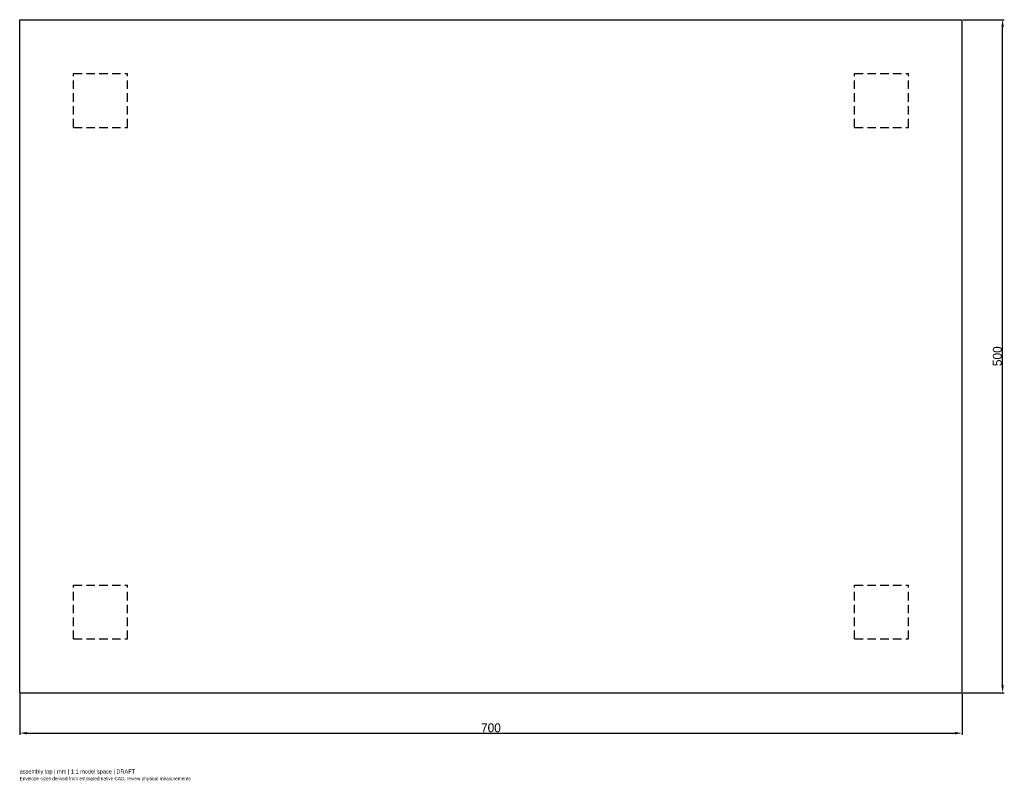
# Model space of a CAD drawing. Header units: millimetres. Extents: x -350 to 381, y -316 to 250.
import ezdxf

# ---------------------------------------------------------------- set-up
doc = ezdxf.new("R2010")
doc.units = ezdxf.units.MM
doc.linetypes.add('HIDDEN', pattern=[9.525, 6.35, -3.175])
for name, color, linetype in [('ANNOTATIONS', 7, 'Continuous'), ('DIMENSIONS', 7, 'Continuous'), ('HIDDEN', 8, 'HIDDEN'), ('VISIBLE', 7, 'Continuous')]:
    doc.layers.add(name, color=color, linetype=linetype)
doc.dimstyles.get("Standard").update_dxf_attribs({"dimtxt": 2.5, "dimasz": 2.5, "dimexe": 1.25, "dimexo": 0.625, "dimtad": 1, "dimcen": 2.5, "dimazin": 3, "dimtfac": 1, "dimtmove": 0, "dimatfit": 3})

msp = doc.modelspace()

# ---------------------------------------------------------------- linework, layer by layer
at = {"layer": 'HIDDEN'}
for p, q in [((-350, -250), (-350, 250)), ((-350, 250), (350, 250)), ((350, -250), (350, 250)), ((-310, 170), (-310, 210)), ((-310, 170), (-310, 210)), ((-310, 210), (-270, 210)), ((-310, 210), (-270, 210)), ((-270, 170), (-270, 210)), ((-270, 170), (-270, 210)), ((270, 170), (270, 210)), ((270, 170), (270, 210)), ((270, 210), (310, 210)), ((270, 210), (310, 210)), ((310, 170), (310, 210)), ((310, 170), (310, 210)), ((-310, 170), (-270, 170)), ((-310, 170), (-270, 170)), ((270, 170), (310, 170)), ((270, 170), (310, 170)), ((-310, -210), (-310, -170)), ((-310, -210), (-310, -170)), ((-310, -170), (-270, -170)), ((-310, -170), (-270, -170)), ((-270, -210), (-270, -170)), ((-270, -210), (-270, -170)), ((270, -210), (270, -170)), ((270, -210), (270, -170)), ((270, -170), (310, -170)), ((270, -170), (310, -170)), ((310, -210), (310, -170)), ((310, -210), (310, -170)), ((-310, -210), (-270, -210)), ((-310, -210), (-270, -210)), ((270, -210), (310, -210)), ((270, -210), (310, -210)), ((-350, -250), (350, -250))]:
    msp.add_line(p, q, dxfattribs=at)
at = {"layer": 'VISIBLE'}
for p, q in [((-350, -250), (-350, 250)), ((-350, 250), (350, 250)), ((350, -250), (350, 250)), ((-350, -250), (350, -250))]:
    msp.add_line(p, q, dxfattribs=at)

# ---------------------------------------------------------------- texts
at = {"layer": 'ANNOTATIONS'}
for s, height, p in [('assembly top | mm | 1:1 model space | DRAFT', 3, (-350, -310)), ('Envelope sizes derived from estimated native CAD; review physical measurements', 2.5, (-350, -315))]:
    msp.add_text(s, height=height, dxfattribs=at).set_placement(p)

# ---------------------------------------------------------------- dimensions: what is measured, and where the dimension line sits
at = {"layer": 'DIMENSIONS'}
msp.add_linear_dim(base=(380, -250), p1=(350, -250), p2=(350, 250), angle=90, dimstyle='Standard', override={"dimtxt": 6.6, "dimasz": 5.4, "dimtad": 1, "dimdec": 2}, dxfattribs=at).render()
msp.add_linear_dim(base=(-350, -280), p1=(-350, -250), p2=(350, -250), dimstyle='Standard', override={"dimtxt": 6.6, "dimasz": 5.4, "dimtad": 1, "dimdec": 2}, dxfattribs=at).render()

doc.saveas('drawing.dxf')
